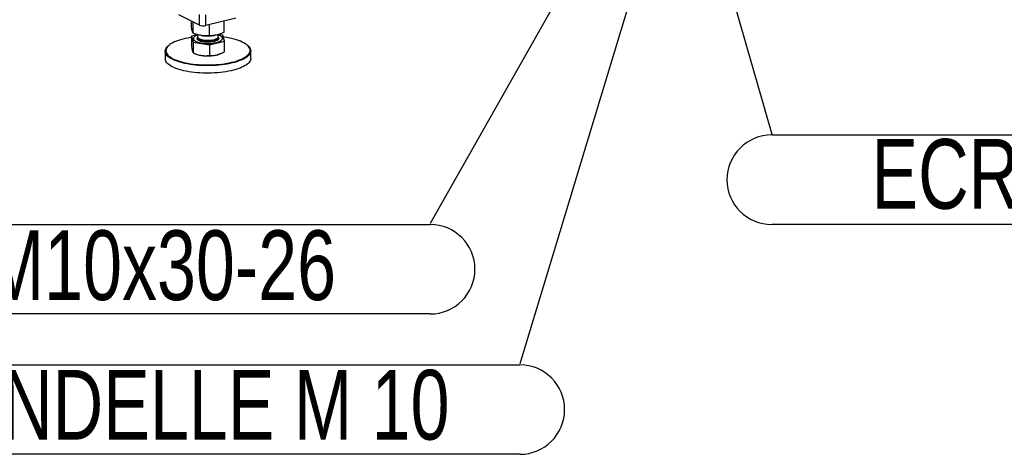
# Model space of a CAD drawing. Header units: millimetres. Extents: x 5 to 589, y 5 to 415.
# Tile 66 of 106: x 463 to 512, y 243 to 265. Entities that reach past the tile are written whole.
import ezdxf

# ---------------------------------------------------------------- set-up
doc = ezdxf.new("R2010")
doc.units = ezdxf.units.MM
doc.layers.add('NOTES', color=6, linetype='Continuous')
doc.layers.add('TRAIT-FORT', color=4, linetype='Continuous', lineweight=25)
doc.styles.add('SLDTEXTSTYLE0', font='TXT', dxfattribs={"width": 0.75})
doc.dimstyles.new('SLDDIMSTYLE3', dxfattribs={"dimtxt": 0.18, "dimasz": 1, "dimexe": 0, "dimexo": 0.0625, "dimgap": 0, "dimtad": 0, "dimtih": 1, "dimtoh": 1, "dimdec": 0, "dimrnd": 1e-09, "dimzin": 0, "dimdsep": 46, "dimtxsty": 'Standard', "dimblk1": 'DOT', "dimblk2": 'DOT', "dimsah": 1, "dimcen": 0.09, "dimadec": 0, "dimazin": 0, "dimtfac": 1, "dimtdec": 0, "dimtofl": 0, "dimtmove": 0, "dimatfit": 3, "dimldrblk": 'DOT', "dimfxl": 1, "dimfrac": 2, "dimtolj": 1, "dimtzin": 0, "dimarcsym": 0})
doc.dimstyles.new('SLDDIMSTYLE4', dxfattribs={"dimtxt": 0.18, "dimasz": 2, "dimexe": 0, "dimexo": 0.0625, "dimgap": 0, "dimtad": 0, "dimtih": 1, "dimtoh": 1, "dimdec": 0, "dimrnd": 1e-09, "dimzin": 0, "dimdsep": 46, "dimtxsty": 'Standard', "dimsah": 1, "dimcen": 0.09, "dimadec": 0, "dimazin": 0, "dimtfac": 2, "dimtdec": 0, "dimtofl": 0, "dimtmove": 0, "dimatfit": 3, "dimfxl": 1, "dimfrac": 2, "dimtolj": 1, "dimtzin": 0, "dimarcsym": 0})

# ---------------------------------------------------------------- blocks, each defined once
blk = doc.blocks.new('SW_NOTE_39')
at = {"layer": 'NOTES', "color": 0}
for p, q in [((0, -0.045), (43.621, -0.045)), ((43.621, -4.54), (0, -4.54))]:
    blk.add_line(p, q, dxfattribs=at)
for centre, start, end in [((0, -2.292), 90, 270), ((43.621, -2.292), 270, 90)]:
    blk.add_arc(centre, 2.248, start, end, dxfattribs=at)
at = {"layer": 'NOTES', "color": 0, "insert": (21.678, -0.251), "char_height": 3.5, "attachment_point": 2, "style": 'SLDTEXTSTYLE0'}
blk.add_mtext('ECROU M36 DIN934', dxfattribs=at)
blk = doc.blocks.new('_DOT')
at = {"color": 0, "linetype": 'ByBlock', "lineweight": -2}
blk.add_line((-0.5, 0), (-1, 0), dxfattribs=at)
at = {"color": 0, "linetype": 'ByBlock', "const_width": 0.5}
blk.add_lwpolyline([(-0.25, 0, 1), (0.25, 0, 1)], format="xyb", close=True, dxfattribs=at)
blk = doc.blocks.new('SW_NOTE_40')
at = {"layer": 'NOTES', "color": 0}
for p, q in [((-37.181, -0.045), (0, -0.045)), ((0, -4.54), (-37.181, -4.54))]:
    blk.add_line(p, q, dxfattribs=at)
for centre, start, end in [((-37.181, -2.292), 90, 270), ((0, -2.292), 270, 90)]:
    blk.add_arc(centre, 2.248, start, end, dxfattribs=at)
at = {"layer": 'NOTES', "color": 0, "insert": (-18.57, -0.34), "char_height": 3.5, "attachment_point": 2, "style": 'SLDTEXTSTYLE0'}
blk.add_mtext('VIS H M10x30-26', dxfattribs=at)
blk = doc.blocks.new('SW_NOTE_41')
at = {"layer": 'NOTES', "color": 0}
for p, q in [((-34.386, -0.045), (0, -0.045)), ((0, -4.54), (-34.386, -4.54))]:
    blk.add_line(p, q, dxfattribs=at)
for centre, start, end in [((-34.386, -2.292), 90, 270), ((0, -2.292), 270, 90)]:
    blk.add_arc(centre, 2.248, start, end, dxfattribs=at)
at = {"layer": 'NOTES', "color": 0, "insert": (-17.374, -0.3), "char_height": 3.5, "attachment_point": 2, "style": 'SLDTEXTSTYLE0'}
blk.add_mtext('RONDELLE M 10', dxfattribs=at)

msp = doc.modelspace()

# ---------------------------------------------------------------- linework, layer by layer
at = {"layer": 'TRAIT-FORT', "color": 4, "linetype": 'Continuous', "lineweight": 25}
for p, q in [((471.78475, 265.00118), (470.74594, 265.51104)), ((471.38469, 264.8998), (471.38336, 265.19819)), ((471.46868, 264.59159), (471.46615, 265.15755)), ((471.78475, 265.00118), (471.78236, 265.53824)), ((472.10271, 264.98253), (472.10031, 265.5196)), ((473.60753, 265.34328), (472.10271, 264.98253)), ((473.03335, 264.64746), (473.03086, 265.20504)), ((472.29301, 264.46542), (472.2905, 265.02755)), ((471.69101, 264.52252), (471.38671, 264.4477)), ((471.38671, 264.4477), (471.4707, 264.13949)), ((471.38671, 264.4477), (471.38909, 263.91483)), ((471.48088, 264.32363), (471.4809, 264.31826)), ((471.69586, 264.52118), (471.69636, 264.40959)), ((471.86667, 264.48461), (471.89528, 264.48)), ((472.29503, 264.01331), (473.03537, 264.19535)), ((472.52537, 264.48281), (472.55842, 264.48845)), ((472.72492, 264.41418), (472.72441, 264.52761)), ((472.95138, 264.50356), (472.75012, 264.53436)), ((472.94118, 264.32478), (472.94115, 264.33015)), ((473.03537, 264.19535), (472.95138, 264.50356)), ((473.03775, 263.66248), (473.03537, 264.19535)), ((470.071, 263.68627), (470.07268, 263.31033)), ((470.24282, 263.97631), (470.2163, 263.95288)), ((471.4707, 264.13949), (472.29503, 264.01331)), ((471.4707, 264.13949), (471.47308, 263.60662)), ((472.29503, 264.01331), (472.29741, 263.48045)), ((474.20899, 263.97072), (474.18227, 263.99391)), ((474.35835, 263.32947), (474.35667, 263.70542)), ((471.53378, 263.58027), (471.60392, 263.55107)), ((472.82502, 263.55652), (472.84898, 263.56675))]:
    msp.add_line(p, q, dxfattribs=at)
at = {"layer": 'TRAIT-FORT', "color": 4, "linetype": 'Continuous', "lineweight": 25, "flags": 128}
for points in [[(471.387, 264.38407), (471.32757, 264.37484), (471.19725, 264.35188), (471.07177, 264.32593), (470.95173, 264.2971), (470.83771, 264.26553), (470.73024, 264.23137), (470.62984, 264.1948), (470.53699, 264.15597), (470.45213, 264.11507), (470.37567, 264.07231), (470.30796, 264.02788), (470.24934, 263.982), (470.20008, 263.93488), (470.16041, 263.88675), (470.13053, 263.83784), (470.11057, 263.78838), (470.10064, 263.7386), (470.10078, 263.68876), (470.11098, 263.63907), (470.13121, 263.58978)], [(470.13121, 263.58978), (470.16136, 263.54112), (470.20129, 263.49333), (470.25082, 263.44664), (470.30969, 263.40125), (470.37764, 263.3574), (470.45434, 263.3153), (470.53942, 263.27513), (470.63249, 263.23709), (470.73308, 263.20137), (470.84074, 263.16814), (470.95493, 263.13754), (471.07513, 263.10974), (471.20075, 263.08485), (471.3312, 263.06301), (471.46585, 263.04431), (471.60407, 263.02884), (471.74519, 263.01668), (471.88855, 263.00788), (472.03345, 263.00249), (472.17922, 263.00054), (472.32514, 263.00202), (472.47054, 263.00694), (472.61472, 263.01526), (472.75698, 263.02696), (472.89665, 263.04198), (473.03307, 263.06024), (473.16559, 263.08166), (473.29356, 263.10613), (473.4164, 263.13354), (473.5335, 263.16375), (473.64431, 263.19663), (473.7483, 263.23202), (473.84499, 263.26975), (473.93389, 263.30963), (474.0146, 263.35148), (474.08673, 263.39511), (474.14993, 263.44029), (474.20391, 263.48682), (474.2484, 263.53447), (474.2832, 263.58302), (474.30813, 263.63223), (474.32308, 263.68188), (474.32798, 263.73172), (474.32281, 263.78152), (474.30758, 263.83104), (474.28238, 263.88004), (474.24731, 263.92829), (474.20256, 263.97556), (474.14833, 264.02163), (474.08488, 264.06627), (474.01251, 264.10928), (473.93157, 264.15044), (473.84244, 264.18956), (473.74556, 264.22646), (473.64137, 264.26096), (473.53038, 264.2929), (473.41311, 264.32211), (473.29013, 264.34847), (473.16202, 264.37185), (473.02939, 264.39214), (472.97994, 264.39876)], [(471.4809, 264.31826), (471.48097, 264.31523), (471.48728, 264.28579), (471.50374, 264.25685), (471.53014, 264.22881), (471.56609, 264.20208), (471.61109, 264.17703), (471.66452, 264.154), (471.72562, 264.13332), (471.79354, 264.11529), (471.86731, 264.10015), (471.94591, 264.08812), (472.02823, 264.07937), (472.11312, 264.07401), (472.19939, 264.07213), (472.28581, 264.07375), (472.37119, 264.07885), (472.45432, 264.08736), (472.53403, 264.09915), (472.60921, 264.11406), (472.6788, 264.13189), (472.74182, 264.15238), (472.7974, 264.17524), (472.84474, 264.20015), (472.88318, 264.22677), (472.91219, 264.25472), (472.93136, 264.28361), (472.94042, 264.31303), (472.94118, 264.32478)], [(471.69594, 264.50161), (471.65146, 264.48488), (471.59992, 264.46095), (471.55695, 264.43514), (471.52316, 264.40781), (471.49903, 264.37934), (471.48489, 264.35013), (471.48095, 264.3206), (471.48725, 264.29116), (471.50372, 264.26222), (471.53011, 264.23418), (471.56606, 264.20745), (471.61107, 264.1824), (471.6645, 264.15937), (471.7256, 264.13869), (471.79351, 264.12066), (471.86729, 264.10552), (471.94589, 264.09349), (472.02821, 264.08474), (472.1131, 264.07938), (472.19936, 264.0775), (472.28579, 264.07912), (472.37116, 264.08422), (472.45429, 264.09273), (472.53401, 264.10452), (472.60919, 264.11943), (472.67878, 264.13726), (472.7418, 264.15775), (472.79737, 264.18061), (472.84471, 264.20553), (472.88316, 264.23215), (472.91217, 264.2601), (472.93134, 264.28898), (472.94039, 264.3184), (472.93921, 264.34794), (472.92781, 264.37719), (472.90634, 264.40572), (472.87511, 264.43315), (472.83456, 264.45909), (472.78526, 264.48318), (472.72789, 264.50507), (472.72451, 264.5062)], [(471.69636, 264.40959), (471.69856, 264.3936), (471.71017, 264.36946), (471.73152, 264.34615), (471.7622, 264.32412), (471.8016, 264.3038), (471.84897, 264.28558), (471.90337, 264.26982), (471.96376, 264.25682), (472.02895, 264.24684), (472.09768, 264.24007), (472.1686, 264.23665), (472.24035, 264.23664), (472.31151, 264.24004), (472.38071, 264.24679), (472.44661, 264.25674), (472.5079, 264.26972), (472.56342, 264.28546), (472.61206, 264.30367), (472.6529, 264.32398), (472.68512, 264.346), (472.70811, 264.36931), (472.72142, 264.39344), (472.72492, 264.41418)], [(471.70345, 264.38029), (471.70252, 264.37827), (471.69665, 264.35383), (471.7008, 264.32938), (471.71487, 264.3054), (471.7386, 264.28237), (471.77152, 264.26073), (471.81299, 264.24089), (471.86221, 264.22326), (471.91821, 264.20816), (471.97991, 264.1959), (472.04611, 264.1867), (472.11552, 264.18076), (472.18678, 264.17819), (472.25851, 264.17904), (472.32931, 264.18328), (472.39781, 264.19084), (472.46267, 264.20158), (472.52263, 264.21527), (472.57652, 264.23166), (472.6233, 264.25043), (472.66205, 264.27121), (472.69201, 264.29359), (472.71262, 264.31714), (472.72346, 264.34141), (472.72432, 264.36592), (472.71808, 264.38482)], [(470.10319, 263.56113), (470.08269, 263.61108), (470.07234, 263.66144), (470.0722, 263.71197), (470.08227, 263.76241), (470.1025, 263.81254), (470.13278, 263.86211), (470.17298, 263.91089), (470.2163, 263.95288)], [(474.20899, 263.97072), (474.22956, 263.95213), (474.27491, 263.90422), (474.31045, 263.85531), (474.336, 263.80565), (474.35143, 263.75546), (474.35667, 263.70499), (474.35171, 263.65448), (474.33655, 263.60416), (474.31128, 263.55428), (474.27602, 263.50507), (474.23092, 263.45678), (474.17622, 263.40962), (474.11216, 263.36383), (474.03906, 263.31961), (473.95726, 263.2772), (473.86715, 263.23677), (473.76916, 263.19854), (473.66376, 263.16267), (473.55145, 263.12935), (473.43277, 263.09872), (473.30828, 263.07094), (473.17857, 263.04614), (473.04426, 263.02443), (472.906, 263.00593), (472.76444, 262.99071), (472.62025, 262.97885), (472.47413, 262.97041), (472.32677, 262.96543), (472.17887, 262.96392), (472.03114, 262.96591), (471.88427, 262.97137), (471.73898, 262.98029), (471.59595, 262.99261), (471.45586, 263.00829), (471.31939, 263.02724), (471.18718, 263.04938), (471.05986, 263.0746), (470.93804, 263.10278), (470.8223, 263.13379), (470.7132, 263.16747), (470.61124, 263.20368), (470.51692, 263.24223), (470.43069, 263.28294), (470.35295, 263.32561), (470.28408, 263.37006), (470.22441, 263.41605), (470.17422, 263.46338), (470.13375, 263.51182), (470.10319, 263.56113), (470.10319, 263.56113)], [(474.35835, 263.32947), (474.35714, 263.30378), (474.34708, 263.25334), (474.32685, 263.20321), (474.29657, 263.15363), (474.25637, 263.10485), (474.20644, 263.0571), (474.14702, 263.01059), (474.0784, 262.96557), (474.0009, 262.92222), (473.9149, 262.88078), (473.82079, 262.84143), (473.71904, 262.80435), (473.61012, 262.76974), (473.49455, 262.73774), (473.37289, 262.70852), (473.24572, 262.68222), (473.11363, 262.65895), (472.97727, 262.63883), (472.83727, 262.62196), (472.69431, 262.60841), (472.54907, 262.59826), (472.40224, 262.59154), (472.25452, 262.5883), (472.10662, 262.58854), (471.95923, 262.59226), (471.81307, 262.59946), (471.66882, 262.61008), (471.52718, 262.62409), (471.38881, 262.64142), (471.25439, 262.66198), (471.12455, 262.68567), (470.99991, 262.71239), (470.88106, 262.742), (470.76857, 262.77436), (470.66297, 262.80933), (470.56477, 262.84673), (470.47444, 262.88638), (470.39241, 262.9281), (470.31907, 262.97169), (470.25476, 263.01693), (470.19979, 263.06362), (470.15444, 263.11153), (470.1189, 263.16044), (470.09335, 263.2101), (470.07792, 263.26029), (470.07268, 263.31033)]]:
    msp.add_lwpolyline(points, dxfattribs=at)
at = {"layer": 'TRAIT-FORT', "color": 4, "linetype": 'Continuous', "lineweight": 25}
for centre, radius, start, end in [((471.97408, 265.5095), 0.54244, 249.57226, 283.717287), ((472.19934, 266.43316), 1.97669, 261.151513, 272.22454), ((472.21596, 266.32386), 1.86686, 271.844922, 279.53993), ((472.05316, 264.69625), 1.23015, 248.580607, 262.168414), ((472.20279, 265.56204), 2.10846, 261.346197, 282.743131), ((472.43836, 264.48003), 1.00119, 283.252458, 292.718176)]:
    msp.add_arc(centre, radius, start, end, dxfattribs=at)
for points, knots in [([(471.46868, 264.59159), (471.46312, 264.60165), (471.45259, 264.62069), (471.43705, 264.66321), (471.4232, 264.71184), (471.41031, 264.76673), (471.39778, 264.82738), (471.3892, 264.87488), (471.38469, 264.8998)], [0, 0, 0, 0, 0.20206835, 0.38269984, 0.55531458, 0.69299169, 0.83889419, 1, 1, 1, 1]), ([(472.29301, 264.46542), (472.23803, 264.46332), (472.13391, 264.45935), (471.98073, 264.46803), (471.84473, 264.48663), (471.71856, 264.51366), (471.59616, 264.54729), (471.51256, 264.57635), (471.46868, 264.59159)], [0, 0, 0, 0, 0.20206835, 0.38269984, 0.55531458, 0.69299169, 0.83889419, 1, 1, 1, 1]), ([(471.98428, 264.15754), (471.95493, 264.16269), (471.89448, 264.17331), (471.81517, 264.1968), (471.74769, 264.22595), (471.69829, 264.26005), (471.67508, 264.2909), (471.66779, 264.31601), (471.66834, 264.34046), (471.6776, 264.36563), (471.69746, 264.38325), (471.70466, 264.38964)], [0, 0, 0, 0, 0.12215309, 0.25162311, 0.38647571, 0.52419007, 0.66190443, 0.72940804, 0.79693017, 0.92640018, 1, 1, 1, 1]), ([(472.72078, 264.39238), (472.73147, 264.38049), (472.74753, 264.36264), (472.75411, 264.33777), (472.75399, 264.3133), (472.74087, 264.28387), (472.70701, 264.25098), (472.65625, 264.22066), (472.58756, 264.19314), (472.50113, 264.1698), (472.40081, 264.15252), (472.31021, 264.14423), (472.23661, 264.14146), (472.16497, 264.14131), (472.07856, 264.14512), (472.01509, 264.15348), (471.98428, 264.15754)], [0, 0, 0, 0, 0.08562762, 0.12863441, 0.171653, 0.25413881, 0.33196298, 0.40978715, 0.49227296, 0.57818803, 0.66592634, 0.75366465, 0.79667143, 0.83969002, 0.92217583, 1, 1, 1, 1]), ([(473.03335, 264.64746), (472.98398, 264.62479), (472.89047, 264.58185), (472.7529, 264.53323), (472.63076, 264.50097), (472.51745, 264.48085), (472.40751, 264.46874), (472.33242, 264.46656), (472.29301, 264.46542)], [0, 0, 0, 0, 0.20206835, 0.38269984, 0.55531458, 0.69299169, 0.83889419, 1, 1, 1, 1]), ([(471.38909, 263.91483), (471.39599, 263.87189), (471.4064, 263.80713), (471.4206, 263.7371), (471.42778, 263.70891), (471.43138, 263.69477)], [0, 0, 0, 0, 0.49525132, 0.7468182, 1, 1, 1, 1]), ([(471.43138, 263.69477), (471.4384, 263.67227), (471.4526, 263.62677), (471.46621, 263.61339), (471.47308, 263.60662)], [0, 0, 0, 0, 0.49451073, 1, 1, 1, 1]), ([(471.47308, 263.60662), (471.54009, 263.57846), (471.64114, 263.53599), (471.77984, 263.49656), (471.85023, 263.48392), (471.88554, 263.47758)], [0, 0, 0, 0, 0.49525132, 0.7468182, 1, 1, 1, 1]), ([(471.88554, 263.47758), (471.95459, 263.47033), (472.09422, 263.45567), (472.22919, 263.47213), (472.29741, 263.48045)], [0, 0, 0, 0, 0.49451073, 1, 1, 1, 1]), ([(472.29741, 263.48045), (472.3576, 263.47731), (472.44837, 263.47257), (472.57294, 263.48498), (472.63616, 263.49865), (472.66787, 263.50551)], [0, 0, 0, 0, 0.49525132, 0.7468182, 1, 1, 1, 1]), ([(472.66787, 263.50551), (472.72989, 263.52408), (472.85528, 263.56164), (472.97648, 263.62862), (473.03775, 263.66248)], [0, 0, 0, 0, 0.49451073, 1, 1, 1, 1])]:
    msp.add_open_spline(points, degree=3, knots=knots, dxfattribs=at)

# ---------------------------------------------------------------- block references
at = {"layer": 'NOTES', "color": 211}
for name, p in [('SW_NOTE_39', (500.48603, 259.52982)), ('SW_NOTE_40', (483.35358, 255.03407)), ('SW_NOTE_41', (487.84933, 247.98668))]:
    msp.add_blockref(name, p, dxfattribs=at)

# ---------------------------------------------------------------- leaders
for points, dimstyle in [([(494.56852, 274.85599), (483.35358, 255.03407)], 'SLDDIMSTYLE4'), ([(495.80321, 274.30323), (487.84933, 247.98668)], 'SLDDIMSTYLE4'), ([(497.27936, 270.73835), (500.48603, 259.52982)], 'SLDDIMSTYLE3')]:
    msp.add_leader(points, dimstyle=dimstyle, dxfattribs=at)

doc.saveas('drawing.dxf')
